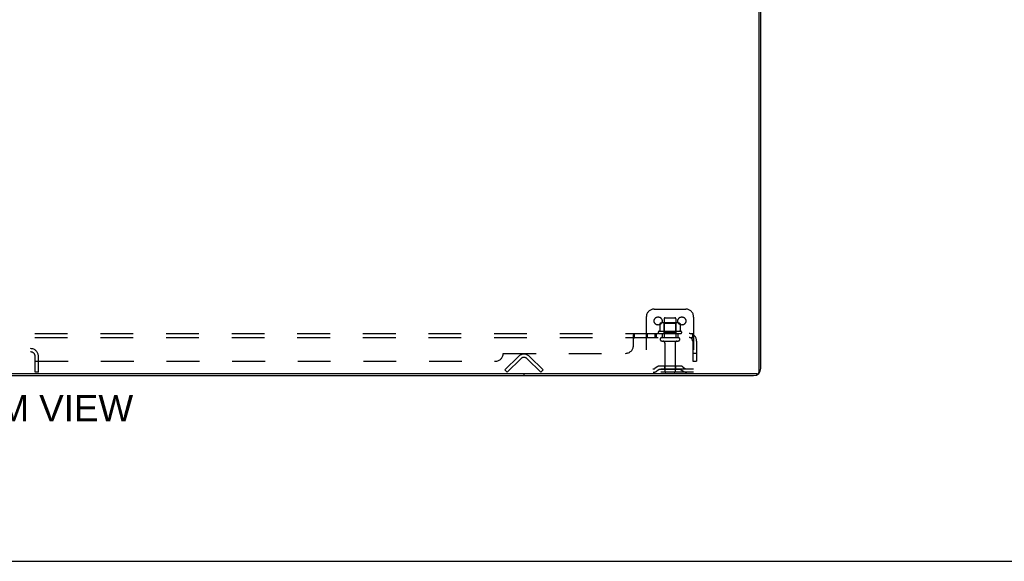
# Model space of a CAD drawing. Header units: inches. Extents: x 0 to 189, y 0 to 122.
# Tile 36 of 226: x 62 to 94, y 0 to 17. Entities that reach past the tile are written whole.
import ezdxf

# ---------------------------------------------------------------- set-up
doc = ezdxf.new("R2010")
doc.units = ezdxf.units.IN
doc.header["$LTSCALE"] = 10.388889
doc.header["$MEASUREMENT"] = 0
doc.linetypes.add('HIDDEN', pattern=[0.2, 0.1, -0.1])
doc.layers.get('0').update_dxf_attribs({"linetype": 'CONTINUOUS'})
for name, color, linetype in [('DEFAULT_2', 8, 'HIDDEN'), ('DIMENSIONS', 7, 'CONTINUOUS'), ('SUBPANEL', 7, 'CONTINUOUS')]:
    doc.layers.add(name, color=color, linetype=linetype)
doc.styles.get("Standard").update_dxf_attribs({"font": 'arial.ttf'})

msp = doc.modelspace()

# ---------------------------------------------------------------- linework, layer by layer
at = {"color": 7, "linetype": 'Continuous'}
for p, q in [((85.902, 5.997), (85.902, 23.767)), ((85.839, 5.934), (38.069, 5.934)), ((78.454, 5.934), (78.454, 5.882)), ((0, 0), (188.889, 0))]:
    msp.add_line(p, q, dxfattribs=at)
at = {"color": 3, "linetype": 'Continuous'}
for p, q in [((85.954, 6.108), (85.954, 23.656)), ((38.18, 5.882), (85.728, 5.882))]:
    msp.add_line(p, q, dxfattribs=at)
msp.add_arc((85.728, 6.108), 0.226, 270, 360, dxfattribs=at)
at = {"color": 7, "linetype": 'Continuous'}
msp.add_arc((85.839, 5.997), 0.063, 270, 360, dxfattribs=at)
at = {"layer": 'DEFAULT_2', "color": 8, "linetype": 'HIDDEN'}
for p, q in [((82.579, 7.986), (83.579, 7.986)), ((82.329, 7.736), (82.329, 5.986)), ((82.76, 7.525), (82.76, 7.307)), ((83.335, 7.547), (82.823, 7.547)), ((82.896, 7.527), (82.876, 7.547)), ((82.892, 7.681), (82.892, 7.086)), ((83.263, 7.527), (82.896, 7.527)), ((82.896, 7.231), (82.896, 7.527)), ((82.922, 7.711), (83.237, 7.711)), ((83.263, 7.527), (83.283, 7.547)), ((83.263, 7.231), (83.263, 7.527)), ((83.267, 7.681), (83.267, 7.086)), ((83.398, 7.525), (83.398, 7.307)), ((83.829, 7.736), (83.829, 5.986)), ((83.435, 7.281), (82.723, 7.281)), ((82.745, 7.211), (83.413, 7.211)), ((82.896, 7.231), (82.876, 7.211)), ((83.263, 7.231), (82.896, 7.231)), ((83.263, 7.231), (83.283, 7.211)), ((82.822, 7.086), (83.337, 7.086)), ((82.822, 6.976), (83.337, 6.976)), ((82.914, 6.913), (82.914, 6.016)), ((83.244, 6.913), (83.244, 6.016)), ((61.076, 6.736), (62.833, 6.736)), ((61.076, 6.632), (62.833, 6.632)), ((62.975, 5.986), (62.975, 6.489)), ((63.079, 5.986), (63.079, 6.489)), ((77.85, 6.059), (78.28, 6.489)), ((78.353, 6.415), (77.924, 5.986)), ((78.984, 5.986), (78.555, 6.415)), ((78.628, 6.489), (79.058, 6.059)), ((63.079, 5.986), (62.975, 5.986)), ((77.924, 5.986), (77.85, 6.059)), ((78.984, 5.986), (79.058, 6.059)), ((83.829, 6.09), (82.329, 6.09)), ((83.829, 5.986), (82.329, 5.986)), ((82.672, 6.158), (82.604, 6.109)), ((82.733, 6.074), (82.665, 6.025)), ((83.42, 6.18), (82.738, 6.18)), ((83.42, 6.076), (82.738, 6.076)), ((82.904, 6.18), (82.904, 6.076)), ((83.254, 6.18), (83.254, 6.076)), ((83.425, 6.074), (83.493, 6.025)), ((83.486, 6.158), (83.554, 6.109))]:
    msp.add_line(p, q, dxfattribs=at)
for points in [[(82.766, 7.534), (82.765, 7.534), (82.763, 7.533), (82.762, 7.531), (82.761, 7.53), (82.761, 7.528), (82.76, 7.527), (82.76, 7.525)], [(83.392, 7.534), (83.393, 7.534), (83.395, 7.533), (83.396, 7.531), (83.397, 7.53), (83.397, 7.528), (83.398, 7.527), (83.398, 7.525)], [(82.76, 7.307), (82.76, 7.306), (82.76, 7.305), (82.76, 7.304), (82.759, 7.303), (82.759, 7.302), (82.758, 7.302), (82.758, 7.301), (82.758, 7.301), (82.757, 7.3), (82.757, 7.3), (82.757, 7.3), (82.756, 7.299), (82.756, 7.299), (82.756, 7.299), (82.756, 7.299), (82.755, 7.298), (82.755, 7.298), (82.755, 7.298)], [(83.403, 7.298), (83.403, 7.298), (83.403, 7.298), (83.402, 7.299), (83.402, 7.299), (83.402, 7.299), (83.402, 7.299), (83.401, 7.3), (83.401, 7.3), (83.401, 7.3), (83.4, 7.301), (83.4, 7.301), (83.4, 7.302), (83.399, 7.302), (83.399, 7.303), (83.398, 7.304), (83.398, 7.305), (83.398, 7.306), (83.398, 7.307)]]:
    msp.add_lwpolyline(points, dxfattribs=at)
for centre in [(82.704, 7.611), (83.454, 7.611)]:
    msp.add_circle(centre, 0.128, dxfattribs=at)
for centre, radius, start, end in [((82.579, 7.736), 0.25, 90, 180), ((83.579, 7.736), 0.25, 0, 90), ((82.823, 7.405), 0.141, 90, 113.95), ((82.922, 7.681), 0.03, 90, 180), ((83.237, 7.681), 0.03, 0, 90), ((83.335, 7.405), 0.141, 66.05, 90), ((82.745, 7.249), 0.0384, 124.4497, 270), ((83.079, 6.68), 0.698, 117.6814, 120.6631), ((83.079, 6.68), 0.698, 59.3369, 62.3186), ((83.413, 7.249), 0.0384, 270, 55.5503), ((82.822, 7.031), 0.055, 90, 270), ((82.852, 6.913), 0.0625, 0, 90), ((83.307, 6.913), 0.0625, 90, 180), ((83.337, 7.031), 0.055, 270, 90), ((62.833, 6.489), 0.246, 0, 90), ((62.833, 6.489), 0.142, 0, 90), ((78.454, 6.314), 0.246, 45, 135), ((78.454, 6.314), 0.142, 45, 135), ((82.543, 6.194), 0.104, 270, 305.7539), ((82.543, 6.194), 0.208, 270, 305.7539), ((82.738, 6.066), 0.114, 90, 125.7539), ((82.738, 6.066), 0.01, 90, 125.7539), ((82.944, 6.016), 0.03, 180, 270), ((83.214, 6.016), 0.03, 270, 360), ((83.42, 6.066), 0.114, 54.2461, 90), ((83.42, 6.066), 0.01, 54.2461, 90), ((83.615, 6.194), 0.208, 234.2461, 270), ((83.615, 6.194), 0.104, 234.2461, 270)]:
    msp.add_arc(centre, radius, start, end, dxfattribs=at)
at = {"layer": 'SUBPANEL', "color": 8, "linetype": 'HIDDEN'}
for p, q in [((40.11, 7.211), (83.798, 7.211)), ((81.94, 7.191), (81.941, 7.195)), ((81.958, 7.086), (81.958, 7.211)), ((82.32, 7.211), (82.32, 7.086)), ((82.359, 7.211), (82.359, 7.086)), ((82.601, 7.211), (82.601, 7.086)), ((82.64, 7.211), (82.64, 7.086)), ((82.829, 7.211), (82.829, 7.086)), ((83.329, 7.211), (83.329, 7.086)), ((83.798, 7.086), (83.798, 7.211)), ((40.11, 7.086), (83.798, 7.086)), ((81.923, 6.836), (81.923, 7.157)), ((81.957, 7.085), (81.958, 7.086)), ((83.836, 7.157), (83.757, 7.06)), ((83.777, 7.085), (83.778, 7.086)), ((83.798, 6.974), (83.798, 6.336)), ((83.923, 6.974), (83.923, 6.336)), ((77.798, 6.586), (81.673, 6.586)), ((83.923, 6.586), (83.798, 6.586)), ((46.36, 6.336), (77.548, 6.336)), ((83.798, 6.336), (83.923, 6.336))]:
    msp.add_line(p, q, dxfattribs=at)
for points in [[(81.927, 7.164), (81.929, 7.167), (81.931, 7.17), (81.932, 7.173), (81.934, 7.177)], [(81.934, 7.177), (81.937, 7.184), (81.938, 7.188), (81.94, 7.191)], [(81.941, 7.195), (81.943, 7.197), (81.944, 7.2), (81.946, 7.203)], [(81.944, 7.2), (81.946, 7.203), (81.948, 7.205), (81.95, 7.207), (81.952, 7.209), (81.954, 7.21), (81.955, 7.21), (81.957, 7.21), (81.958, 7.211)], [(81.948, 7.205), (81.95, 7.207), (81.952, 7.209), (81.954, 7.21), (81.955, 7.21), (81.957, 7.21), (81.958, 7.211)], [(83.818, 7.188), (83.816, 7.191), (83.815, 7.195), (83.813, 7.197), (83.812, 7.2), (83.81, 7.203), (83.808, 7.205), (83.806, 7.207), (83.804, 7.209), (83.803, 7.21), (83.801, 7.21), (83.799, 7.21), (83.798, 7.211)], [(83.836, 7.157), (83.834, 7.159), (83.832, 7.161), (83.83, 7.164), (83.828, 7.167), (83.826, 7.17), (83.824, 7.173), (83.823, 7.177), (83.821, 7.181), (83.818, 7.188)], [(81.923, 7.157), (81.924, 7.159), (81.926, 7.161), (81.927, 7.164)], [(81.923, 7.06), (81.924, 7.06), (81.926, 7.059), (81.927, 7.059), (81.929, 7.06), (81.93, 7.06), (81.932, 7.061), (81.933, 7.061), (81.935, 7.062), (81.936, 7.063), (81.937, 7.065), (81.939, 7.066), (81.94, 7.068)], [(81.923, 7.06), (81.924, 7.06), (81.926, 7.059), (81.927, 7.059), (81.929, 7.06), (81.93, 7.06), (81.932, 7.061), (81.933, 7.061), (81.935, 7.062), (81.936, 7.063)], [(81.937, 7.065), (81.939, 7.066), (81.94, 7.068), (81.941, 7.069), (81.942, 7.071), (81.944, 7.073), (81.945, 7.074), (81.946, 7.076), (81.947, 7.078), (81.949, 7.08), (81.95, 7.081), (81.951, 7.083), (81.953, 7.084), (81.954, 7.085), (81.956, 7.085)], [(81.949, 7.08), (81.95, 7.081), (81.951, 7.083), (81.953, 7.084), (81.954, 7.085), (81.956, 7.085), (81.957, 7.085), (81.958, 7.086)], [(83.757, 7.06), (83.757, 7.06), (83.758, 7.059), (83.759, 7.059), (83.76, 7.06), (83.761, 7.06), (83.762, 7.061), (83.763, 7.061), (83.764, 7.062), (83.766, 7.063), (83.767, 7.065), (83.769, 7.066), (83.77, 7.068), (83.774, 7.071)], [(83.774, 7.071), (83.776, 7.073), (83.778, 7.074), (83.78, 7.076), (83.782, 7.078), (83.784, 7.08), (83.787, 7.081), (83.789, 7.083), (83.791, 7.084), (83.793, 7.085), (83.795, 7.085), (83.796, 7.085), (83.798, 7.086)], [(83.798, 7.145), (83.798, 7.145), (83.798, 7.145), (83.798, 7.145), (83.798, 7.145), (83.798, 7.145), (83.798, 7.145), (83.798, 7.144), (83.798, 7.144), (83.798, 7.143), (83.798, 7.143), (83.797, 7.142), (83.797, 7.142), (83.797, 7.141), (83.797, 7.14), (83.797, 7.14), (83.797, 7.139), (83.797, 7.139), (83.797, 7.138), (83.797, 7.137), (83.796, 7.137), (83.796, 7.136), (83.796, 7.135), (83.796, 7.134), (83.796, 7.134), (83.796, 7.133), (83.795, 7.132), (83.795, 7.131), (83.795, 7.131), (83.795, 7.13), (83.795, 7.129), (83.794, 7.128), (83.794, 7.127), (83.794, 7.127), (83.794, 7.126), (83.793, 7.125), (83.793, 7.124), (83.793, 7.123), (83.793, 7.122), (83.792, 7.121), (83.792, 7.121), (83.792, 7.12), (83.792, 7.119), (83.791, 7.118), (83.791, 7.117), (83.791, 7.116), (83.79, 7.115), (83.79, 7.114), (83.79, 7.113), (83.789, 7.113), (83.789, 7.112), (83.789, 7.111), (83.788, 7.11), (83.788, 7.109), (83.788, 7.108), (83.787, 7.107), (83.787, 7.106), (83.786, 7.104), (83.786, 7.103), (83.785, 7.102), (83.785, 7.101), (83.785, 7.101), (83.784, 7.1), (83.784, 7.099), (83.783, 7.098), (83.783, 7.097), (83.783, 7.096), (83.782, 7.095), (83.782, 7.094), (83.781, 7.094), (83.781, 7.093), (83.781, 7.092), (83.78, 7.091), (83.78, 7.091), (83.78, 7.09), (83.779, 7.089), (83.779, 7.088), (83.778, 7.088), (83.778, 7.087), (83.778, 7.086), (83.777, 7.086), (83.777, 7.085), (83.777, 7.085), (83.776, 7.084), (83.776, 7.084), (83.776, 7.083), (83.776, 7.083), (83.775, 7.082), (83.775, 7.082), (83.775, 7.082), (83.775, 7.082)], [(83.775, 7.082), (83.775, 7.082), (83.775, 7.081), (83.775, 7.082), (83.775, 7.082), (83.775, 7.082), (83.775, 7.082), (83.775, 7.083), (83.776, 7.083), (83.776, 7.083), (83.776, 7.084), (83.777, 7.084), (83.777, 7.085), (83.777, 7.085)], [(83.798, 7.142), (83.798, 7.142), (83.798, 7.143), (83.798, 7.143), (83.798, 7.144), (83.798, 7.144), (83.798, 7.145), (83.798, 7.145), (83.798, 7.145), (83.798, 7.145)]]:
    msp.add_lwpolyline(points, dxfattribs=at)
for centre, radius, start, end in [((83.686, 6.974), 0.237, 0, 90), ((83.686, 6.974), 0.112, 0, 90), ((77.548, 6.586), 0.25, 270, 360), ((81.673, 6.836), 0.25, 270, 360)]:
    msp.add_arc(centre, radius, start, end, dxfattribs=at)

# ---------------------------------------------------------------- texts
at = {"layer": 'DIMENSIONS', "color": 2, "linetype": 'Continuous', "insert": (61.94, 5.264), "char_height": 0.83333, "width": 8.25898, "attachment_point": 2, "line_spacing_factor": 0.9}
msp.add_mtext('BOTTOM VIEW', dxfattribs=at)

doc.saveas('drawing.dxf')
